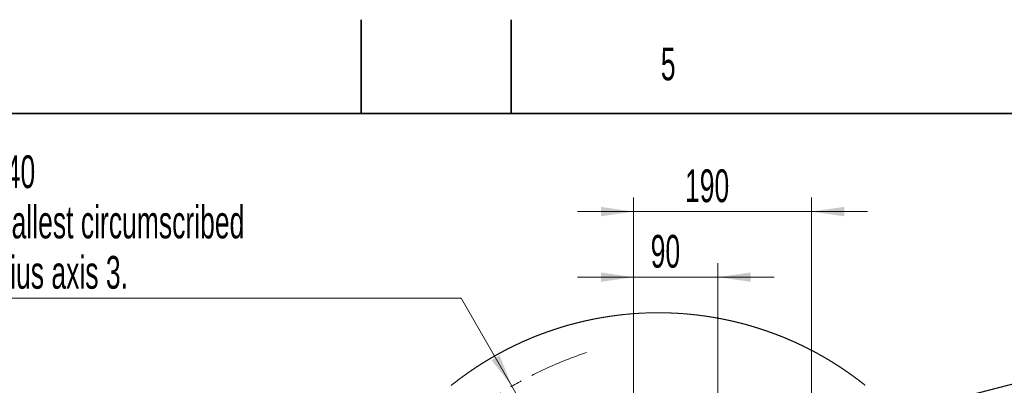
# Model space of a CAD drawing. Header units: millimetres. Extents: x 0 to 12118, y 0 to 8400.
# Tile 111 of 128: x 5330 to 7434, y 7619 to 8400. Entities that reach past the tile are written whole.
import ezdxf

# ---------------------------------------------------------------- set-up
doc = ezdxf.new("R2010")
doc.units = ezdxf.units.MM
doc.header["$LTSCALE"] = 20
doc.linetypes.add('CENTER', pattern=[10.16, 6.35, -1.27, 1.27, -1.27])
doc.styles.add('SLDTEXTSTYLE0', font='TXT', dxfattribs={"width": 0.605})
doc.dimstyles.new('SLDDIMSTYLE10', dxfattribs={"dimtxt": 70, "dimasz": 70, "dimexe": 0, "dimexo": 0.0625, "dimgap": 17.5, "dimtad": 1, "dimdec": 1, "dimlfac": 0.5, "dimrnd": 1e-09, "dimzin": 12, "dimdsep": 46, "dimtxsty": 'SLDTEXTSTYLE0', "dimsah": 1, "dimcen": 0.09, "dimadec": 0, "dimazin": 3, "dimtfac": 1, "dimtmove": 0, "dimatfit": 0, "dimfxl": 1, "dimfrac": 2, "dimtolj": 1, "dimtzin": 12, "dimarcsym": 0})
doc.dimstyles.new('SLDDIMSTYLE13', dxfattribs={"dimtxt": 70, "dimasz": 70, "dimexe": 0, "dimexo": 0.0625, "dimgap": 17.5, "dimtad": 0, "dimtih": 1, "dimtoh": 1, "dimdec": 1, "dimlfac": 0.5, "dimrnd": 1e-09, "dimzin": 12, "dimdsep": 46, "dimtxsty": 'SLDTEXTSTYLE0', "dimsah": 1, "dimcen": 0, "dimadec": 0, "dimazin": 3, "dimtfac": 1, "dimtofl": 0, "dimtmove": 0, "dimatfit": 3, "dimfxl": 1, "dimfrac": 2, "dimtolj": 1, "dimtzin": 12, "dimarcsym": 0})
doc.dimstyles.new('SLDDIMSTYLE5', dxfattribs={"dimtxt": 0.18, "dimasz": 70, "dimexe": 0, "dimexo": 0.0625, "dimgap": 0, "dimtad": 0, "dimtih": 1, "dimtoh": 1, "dimdec": 0, "dimrnd": 1e-09, "dimzin": 0, "dimdsep": 46, "dimtxsty": 'Standard', "dimblk1": 'NONE', "dimblk2": 'NONE', "dimsah": 1, "dimcen": 0.09, "dimadec": 0, "dimazin": 0, "dimtfac": 70, "dimtdec": 0, "dimtofl": 0, "dimtmove": 0, "dimatfit": 3, "dimldrblk": 'NONE', "dimfxl": 1, "dimfrac": 2, "dimtolj": 1, "dimtzin": 0, "dimarcsym": 0})

# ---------------------------------------------------------------- blocks, each defined once
blk = doc.blocks.new('_D_74')
at = {"color": 7, "linetype": 'Continuous', "lineweight": 0}
for p, q in [((6641.9, 7532.5), (6641.9, 7880.2)), ((6821.9, 6859.3), (6821.9, 7880.2)), ((6641.9, 7850.2), (6521.9, 7850.2)), ((6821.9, 7850.2), (6641.9, 7850.2)), ((6821.9, 7850.2), (6941.9, 7850.2))]:
    blk.add_line(p, q, dxfattribs=at)
at = {"color": 7, "linetype": 'Continuous', "lineweight": 18}
for points in [[(6641.9, 7850.2), (6571.9, 7860.2), (6571.9, 7840.2)], [(6821.9, 7850.2), (6891.9, 7840.2), (6891.9, 7860.2)]]:
    blk.add_solid(points, dxfattribs=at)
at = {"color": 7, "linetype": 'Continuous', "lineweight": 18, "insert": (6678.4, 7940.4), "char_height": 70, "attachment_point": 1, "style": 'SLDTEXTSTYLE0'}
blk.add_mtext('90', dxfattribs=at)
blk = doc.blocks.new('_D_76')
at = {"color": 7, "linetype": 'Continuous', "lineweight": 0}
for p, q in [((6273.4, 7805.3), (5227.9, 7805.3)), ((6381.9, 7617.4), (6273.4, 7805.3)), ((6821.9, 6855.3), (6381.9, 7617.4))]:
    blk.add_line(p, q, dxfattribs=at)
at = {"color": 7, "linetype": 'Continuous', "lineweight": 18}
blk.add_solid([(6381.9, 7617.4), (6355.6, 7683.1), (6338.2, 7673.1)], dxfattribs=at)
at = {"color": 7, "linetype": 'Continuous', "lineweight": 18, "char_height": 70, "attachment_point": 1, "style": 'SLDTEXTSTYLE0'}
for s, insert in [('R440', (5227.9, 8110.4)), ('Smallest circumscribed', (5227.9, 8003)), ('radius axis 3.', (5227.9, 7895.5))]:
    blk.add_mtext(s, dxfattribs=dict(at, insert=insert))
blk = doc.blocks.new('_D_77')
at = {"color": 7, "linetype": 'Continuous', "lineweight": 0}
for p, q in [((6641.9, 7532.5), (6641.9, 8020.2)), ((7021.9, 7532.5), (7021.9, 8020.2)), ((6641.9, 7990.2), (6521.9, 7990.2)), ((6641.9, 7990.2), (7021.9, 7990.2)), ((7021.9, 7990.2), (7141.9, 7990.2))]:
    blk.add_line(p, q, dxfattribs=at)
at = {"color": 7, "linetype": 'Continuous', "lineweight": 18}
for points in [[(6641.9, 7990.2), (6571.9, 8000.2), (6571.9, 7980.2)], [(7021.9, 7990.2), (7091.9, 7980.2), (7091.9, 8000.2)]]:
    blk.add_solid(points, dxfattribs=at)
at = {"color": 7, "linetype": 'Continuous', "lineweight": 18, "insert": (6751.7, 8080.4), "char_height": 70, "attachment_point": 1, "style": 'SLDTEXTSTYLE0'}
blk.add_mtext('190', dxfattribs=at)
blk = doc.blocks.new('_None')

msp = doc.modelspace()

# ---------------------------------------------------------------- linework, layer by layer
at = {"color": 7, "linetype": 'Continuous', "lineweight": 35}
for p, q in [((6060, 8200), (6060, 8400)), ((6380, 8200), (6380, 8400)), ((11720, 8200), (400, 8200))]:
    msp.add_line(p, q, dxfattribs=at)
at = {"color": 7, "linetype": 'Continuous', "lineweight": 18, "flags": 128}
msp.add_lwpolyline([(7136.70276, 7619.26301), (7136.114358, 7619.732456), (7135.525457, 7620.201425), (7134.936064, 7620.66968), (7134.346164, 7621.137218), (7133.755773, 7621.60428), (7133.164889, 7622.070866), (7132.573507, 7622.536497), (7131.981625, 7623.001652), (7131.389252, 7623.466091), (7130.796387, 7623.930054), (7130.20303, 7624.393301), (7129.609182, 7624.856071), (7129.014841, 7625.317888), (7128.420009, 7625.779228), (7127.824686, 7626.240091), (7127.228878, 7626.700239), (7126.632578, 7627.159672), (7126.035794, 7627.618389), (7125.438518, 7628.07663), (7124.840758, 7628.534155), (7124.242506, 7628.991203), (7123.643778, 7629.447298), (7123.044557, 7629.903154), (7122.44486, 7630.358057), (7121.844671, 7630.812483), (7121.244005, 7631.266193), (7120.642855, 7631.719189), (7120.041228, 7632.171707), (7119.439117, 7632.62351), (7118.836529, 7633.074837), (7118.233456, 7633.525209), (7117.629907, 7633.975105), (7117.025889, 7634.424524), (7116.421386, 7634.87299), (7115.816406, 7635.320978), (7115.21095, 7635.768251), (7114.605016, 7636.215048), (7113.998613, 7636.661129), (7113.391734, 7637.106495), (7112.784385, 7637.551145), (7112.176567, 7637.995319), (7111.568271, 7638.438778), (7110.959507, 7638.881521), (7110.350265, 7639.323788), (7109.740562, 7639.765339), (7109.130389, 7640.206175), (7108.519747, 7640.646295), (7107.908636, 7641.085939), (7107.297055, 7641.524868), (7106.685012, 7641.963081), (7106.072507, 7642.400818), (7105.459533, 7642.837601), (7104.846097, 7643.274145), (7104.232199, 7643.709736), (7103.617831, 7644.144611), (7103.003009, 7644.57901), (7102.387726, 7645.012693), (7101.771972, 7645.4459), (7101.155772, 7645.878153), (7100.539102, 7646.309929), (7099.921978, 7646.74099), (7099.3044, 7647.171574), (7098.686359, 7647.601204), (7098.067864, 7648.030357), (7097.448907, 7648.458795), (7096.829503, 7648.886757), (7096.209645, 7649.313765), (7095.589332, 7649.740295), (7094.968564, 7650.166111), (7094.347342, 7650.591211), (7093.725673, 7651.015835), (7093.10355, 7651.439505), (7092.480979, 7651.862698), (7091.857954, 7652.285414), (7091.23449, 7652.707176), (7090.610578, 7653.128462), (7089.986204, 7653.548794), (7089.361399, 7653.968649), (7088.736131, 7654.388027), (7088.110431, 7654.806452), (7087.484284, 7655.2244), (7086.857706, 7655.641632), (7086.230665, 7656.058149), (7085.603192, 7656.473951), (7084.975272, 7656.889276), (7084.346919, 7657.303648), (7083.71812, 7657.717543), (7083.088874, 7658.130722), (7082.459196, 7658.543425), (7081.829085, 7658.955173), (7081.198528, 7659.366445), (7080.567538, 7659.777002), (7079.936116, 7660.186844), (7079.304262, 7660.59597), (7078.671961, 7661.00462), (7078.039243, 7661.412315), (7077.406078, 7661.819534), (7076.77248, 7662.226038), (7076.138451, 7662.631826), (7075.504004, 7663.0369), (7074.86911, 7663.441496), (7074.233799, 7663.845138), (7073.598056, 7664.248304), (7072.961881, 7664.650755), (7072.325274, 7665.05249), (7071.688249, 7665.453749), (7071.050807, 7665.854053), (7070.412918, 7666.253881), (7069.774627, 7666.652994), (7069.135889, 7667.051392), (7068.496748, 7667.449074), (7067.857175, 7667.846041), (7067.217185, 7668.242292), (7066.576763, 7668.638067), (7065.935939, 7669.032888), (7065.294682, 7669.427233), (7064.653008, 7669.820862), (7064.010917, 7670.213776), (7063.368409, 7670.606213), (7062.725484, 7670.997696), (7062.082156, 7671.388464), (7061.438396, 7671.778755), (7060.794234, 7672.168331), (7060.149639, 7672.557192), (7059.504657, 7672.945337), (7058.859243, 7673.332767), (7058.213427, 7673.719482), (7057.567193, 7674.105482), (7056.920557, 7674.491005), (7056.273504, 7674.875812), (7055.626049, 7675.259666), (7054.978191, 7675.643043), (7054.329916, 7676.025705), (7053.681239, 7676.407652), (7053.032159, 7676.788883), (7052.382662, 7677.169638), (7051.732778, 7677.549438), (7051.082476, 7677.928762), (7050.431772, 7678.307133), (7049.780681, 7678.685026), (7049.129172, 7679.062204), (7048.477276, 7679.438429), (7047.824978, 7679.814176), (7047.172277, 7680.189209), (7046.519174, 7680.563765), (7045.865684, 7680.937366), (7045.211791, 7681.310253), (7044.557496, 7681.682663), (7043.902814, 7682.054119), (7043.247729, 7682.425098), (7042.592257, 7682.795124), (7041.936397, 7683.164673), (7041.280135, 7683.533506), (7040.623485, 7683.901625), (7039.966448, 7684.269028), (7039.309024, 7684.635715), (7038.651197, 7685.001688), (7037.992983, 7685.366945), (7037.334397, 7685.731487), (7036.675408, 7686.095552), (7036.016046, 7686.458664), (7035.356282, 7686.82106), (7034.696146, 7687.18298), (7034.035622, 7687.543945), (7033.374711, 7687.904434), (7032.713427, 7688.263969), (7032.051756, 7688.623028), (7031.389698, 7688.981371), (7030.727267, 7689.338999), (7030.064448, 7689.695911), (7029.401257, 7690.05187), (7028.737693, 7690.407352), (7028.073742, 7690.762119), (7027.409419, 7691.116171), (7026.744723, 7691.469507), (7026.079654, 7691.822128), (7025.414198, 7692.174034), (7024.748369, 7692.525463), (7024.082183, 7692.875938), (7023.415609, 7693.225698), (7022.748678, 7693.574743), (7022.081359, 7693.923073), (7021.413683, 7694.270925), (7020.745634, 7694.617824), (7020.077213, 7694.964008), (7019.408434, 7695.309715), (7018.739282, 7695.654468), (7018.069758, 7695.998506), (7017.399877, 7696.342068), (7016.729637, 7696.684675), (7016.059025, 7697.026806), (7015.388041, 7697.367983), (7014.716714, 7697.708683), (7014.045014, 7698.048429), (7013.372942, 7698.387461), (7012.700527, 7698.726015), (7012.027755, 7699.063616), (7011.35461, 7699.40074), (7010.681122, 7699.73691), (7010.007261, 7700.072603), (7009.333058, 7700.407343), (7008.658498, 7700.741606), (7007.983579, 7701.074915), (7007.308304, 7701.407509), (7006.632685, 7701.739626), (7005.956709, 7702.070789), (7005.280375, 7702.401476), (7004.603698, 7702.731209), (7003.926664, 7703.060226), (7003.249287, 7703.388767), (7002.571552, 7703.716354), (7001.893475, 7704.043226), (7001.215055, 7704.369621), (7000.536277, 7704.695063), (6999.857172, 7705.019789), (6999.177708, 7705.3438), (6998.497903, 7705.667095), (6997.817754, 7705.989914), (6997.137263, 7706.311779), (6996.456444, 7706.632929), (6995.775267, 7706.953363), (6995.093747, 7707.273083), (6994.4119, 7707.592087), (6993.72971, 7707.910376), (6993.047177, 7708.227711), (6992.364316, 7708.544569), (6991.681113, 7708.860712), (6990.997582, 7709.17614), (6990.313708, 7709.490852), (6989.629491, 7709.804611), (6988.944962, 7710.117893), (6988.26009, 7710.430221), (6987.57489, 7710.742073), (6986.889347, 7711.052971), (6986.203491, 7711.363392), (6985.517292, 7711.672859), (6984.830766, 7711.981611), (6984.143927, 7712.289648), (6983.456745, 7712.59697), (6982.769235, 7712.903814), (6982.081413, 7713.209705), (6981.393262, 7713.514881), (6980.704784, 7713.819103), (6980.015977, 7714.122848), (6979.326858, 7714.425878), (6978.637411, 7714.728193), (6977.947652, 7715.029554), (6977.257564, 7715.330439), (6976.567163, 7715.630369), (6975.876435, 7715.929584), (6975.185394, 7716.228323), (6974.494039, 7716.526108), (6973.802357, 7716.823177), (6973.110377, 7717.119532), (6972.418069, 7717.415171), (6971.725448, 7717.710094), (6971.032529, 7718.004303), (6970.339283, 7718.297558), (6969.645723, 7718.590336), (6968.951865, 7718.88216), (6968.25768, 7719.173508), (6967.563196, 7719.463901), (6966.868415, 7719.75358), (6966.173305, 7720.042543), (6965.477898, 7720.330791), (6964.782193, 7720.618324), (6964.086189, 7720.905142), (6963.389858, 7721.191244), (6962.693229, 7721.476393), (6961.996301, 7721.761064), (6961.299076, 7722.044783), (6960.601553, 7722.328024), (6959.903701, 7722.610311), (6959.205582, 7722.891884), (6958.507135, 7723.172741), (6957.808419, 7723.452883), (6957.109406, 7723.732071), (6956.410065, 7724.010782), (6955.710455, 7724.28854), (6955.010547, 7724.565821), (6954.310342, 7724.842148), (6953.609838, 7725.11776), (6952.909037, 7725.392656), (6952.207967, 7725.666838), (6951.506569, 7725.940304), (6950.804903, 7726.212816), (6950.102969, 7726.484852), (6949.400707, 7726.755934), (6948.698177, 7727.026539), (6947.995379, 7727.29619), (6947.292253, 7727.565126), (6946.588888, 7727.833109), (6945.885196, 7728.100614), (6945.181235, 7728.367405), (6944.477006, 7728.633242), (6943.772479, 7728.898363), (6943.067684, 7729.163008), (6942.362591, 7729.426699), (6941.65723, 7729.689436), (6940.95157, 7729.951696), (6940.245643, 7730.213242), (6939.539447, 7730.473833), (6938.832983, 7730.733709), (6938.126221, 7730.993109), (6937.41919, 7731.251316), (6936.711892, 7731.509046), (6936.004325, 7731.766062), (6935.29649, 7732.022123), (6934.588357, 7732.277708), (6933.879956, 7732.532339), (6933.171316, 7732.786255), (6932.462379, 7733.039455), (6931.753173, 7733.291941), (6931.043699, 7733.543472), (6930.333986, 7733.794527), (6929.623976, 7734.044628), (6928.913697, 7734.294014), (6928.20318, 7734.542684), (6927.492394, 7734.79064), (6926.781311, 7735.037641), (6926.070019, 7735.284166), (6925.358429, 7735.529737), (6924.646571, 7735.774593), (6923.934474, 7736.018734), (6923.222109, 7736.261921), (6922.509506, 7736.504631), (6921.796634, 7736.746387), (6921.083494, 7736.987429), (6920.370116, 7737.227755), (6919.65647, 7737.467365), (6918.942555, 7737.706261), (6918.228402, 7737.944202), (6917.514011, 7738.181667), (6916.799351, 7738.418178), (6916.084453, 7738.653974), (6915.369286, 7738.888817), (6914.653882, 7739.123182), (6913.938238, 7739.356594), (6913.222327, 7739.589291), (6912.506177, 7739.821272), (6911.789789, 7740.052538), (6911.073133, 7740.28285), (6910.356268, 7740.512686), (6909.639134, 7740.741568), (6908.921763, 7740.969734), (6908.204152, 7741.197185), (6907.486304, 7741.423683), (6906.768187, 7741.649704), (6906.049862, 7741.874771), (6905.331298, 7742.099123), (6904.612466, 7742.32276), (6903.893425, 7742.545443), (6903.174146, 7742.76741), (6902.454629, 7742.988901), (6901.734873, 7743.209438), (6901.014879, 7743.429022), (6900.294646, 7743.648128), (6899.574205, 7743.866281), (6898.853525, 7744.083719), (6898.132607, 7744.300442), (6897.41145, 7744.516449), (6896.690085, 7744.731502), (6895.968481, 7744.945841), (6895.246639, 7745.159464), (6894.524588, 7745.372372), (6893.802299, 7745.584564), (6893.079772, 7745.795803), (6892.357036, 7746.006327), (6891.634091, 7746.216135), (6890.910908, 7746.425228), (6890.187516, 7746.633606), (6889.463886, 7746.84103), (6888.740047, 7747.047739), (6888.016, 7747.253733), (6887.291714, 7747.458773), (6886.567219, 7747.663097), (6885.842486, 7747.866945), (6885.117575, 7748.069601), (6884.392425, 7748.27178), (6883.667066, 7748.473244), (6882.941499, 7748.673754), (6882.215693, 7748.873548), (6881.489708, 7749.07239), (6880.763485, 7749.270754), (6880.037083, 7749.468164), (6879.310443, 7749.66486), (6878.583594, 7749.86084), (6877.856567, 7750.055866), (6877.129301, 7750.250416), (6876.401856, 7750.444012), (6875.674202, 7750.636892), (6874.94631, 7750.828819), (6874.21824, 7751.020031), (6873.48996, 7751.210527), (6872.761502, 7751.400309), (6872.032806, 7751.589374), (6871.30393, 7751.777487), (6870.574876, 7751.964884), (6869.845583, 7752.151565), (6869.116112, 7752.337532), (6868.386432, 7752.522545), (6867.656573, 7752.706842), (6866.926505, 7752.890425), (6866.196259, 7753.073053), (6865.465804, 7753.255205), (6864.735141, 7753.436403), (6864.004328, 7753.616648), (6863.273277, 7753.796415), (6862.542077, 7753.975229), (6861.810669, 7754.153328), (6861.079051, 7754.330711), (6860.347285, 7754.507141), (6859.61531, 7754.683094), (6858.883157, 7754.858093), (6858.150794, 7755.032139), (6857.418283, 7755.205707), (6856.685563, 7755.378323), (6855.952664, 7755.550222), (6855.219587, 7755.721168), (6854.486331, 7755.891638), (6853.752866, 7756.061153), (6853.019252, 7756.229954), (6852.285459, 7756.3978), (6851.551487, 7756.56517), (6850.817337, 7756.731586), (6850.083008, 7756.897049), (6849.3485, 7757.062035), (6848.613813, 7757.226067), (6847.878947, 7757.389383), (6847.143932, 7757.551985), (6846.408709, 7757.713633), (6845.673337, 7757.874565), (6844.937816, 7758.034782), (6844.202086, 7758.194046), (6843.466207, 7758.352833), (6842.730149, 7758.510666), (6841.993942, 7758.667545), (6841.257557, 7758.823948), (6840.521022, 7758.979397), (6839.784309, 7759.13413), (6839.047416, 7759.28791), (6838.310375, 7759.440975), (6837.573185, 7759.593325), (6836.835816, 7759.744959), (6836.098298, 7759.895878), (6835.360601, 7760.045843), (6834.622755, 7760.195093), (6833.88476, 7760.343389), (6833.146586, 7760.490971), (6832.408264, 7760.637836), (6831.669792, 7760.783987), (6830.931171, 7760.929184), (6830.192401, 7761.073666), (6829.453453, 7761.217432), (6828.714385, 7761.360483), (6827.975138, 7761.502581), (6827.235743, 7761.643963), (6826.496198, 7761.784391), (6825.756534, 7761.924343), (6825.016692, 7762.063341), (6824.2767, 7762.201624), (6823.536559, 7762.338953), (6822.796299, 7762.475567), (6822.05589, 7762.611465), (6821.315303, 7762.74641), (6820.574596, 7762.880878), (6819.83377, 7763.014393), (6819.092765, 7763.146954), (6818.351641, 7763.278799), (6817.610367, 7763.409929), (6816.868945, 7763.540344), (6816.127404, 7763.670044), (6815.385713, 7763.79879), (6814.643904, 7763.926582), (6813.901945, 7764.053898), (6813.159838, 7764.18026), (6812.417611, 7764.305906), (6811.675265, 7764.430838), (6810.93277, 7764.554815), (6810.190155, 7764.678078), (6809.447392, 7764.800386), (6808.70451, 7764.922218), (6807.961508, 7765.043096), (6807.218357, 7765.163021), (6806.475087, 7765.282469), (6805.731698, 7765.400963), (6804.98819, 7765.518742), (6804.244532, 7765.635567), (6803.500786, 7765.751676), (6802.75689, 7765.867071), (6802.012875, 7765.981512), (6801.268741, 7766.095476), (6800.524487, 7766.208486), (6799.780115, 7766.320543), (6799.035623, 7766.431885), (6798.291012, 7766.542511), (6797.546282, 7766.652422), (6796.801432, 7766.761379), (6796.056464, 7766.869621), (6795.311406, 7766.977148), (6794.566198, 7767.083721), (6793.820902, 7767.189579), (6793.075486, 7767.294722), (6792.329981, 7767.39891), (6791.584327, 7767.502384), (6790.838584, 7767.605143), (6790.092751, 7767.706947), (6789.346769, 7767.808037), (6788.600697, 7767.908411), (6787.854537, 7768.007832), (6787.108257, 7768.106537), (6786.361887, 7768.204527), (6785.615399, 7768.301563), (6784.868791, 7768.397884), (6784.122094, 7768.49349), (6783.375307, 7768.588381), (6782.628401, 7768.682318), (6781.881436, 7768.775301), (6781.134322, 7768.867807), (6780.387148, 7768.95936), (6779.639854, 7769.050198), (6778.892472, 7769.140081), (6778.145, 7769.22925), (6777.397438, 7769.317703), (6776.649757, 7769.405441), (6775.901987, 7769.492226), (6775.154158, 7769.578056), (6774.406209, 7769.66341), (6773.658171, 7769.74781), (6772.910043, 7769.831495), (6772.161856, 7769.914226), (6771.413549, 7769.996242), (6770.665183, 7770.077543), (6769.916698, 7770.158129), (6769.168153, 7770.23776), (6768.419518, 7770.316439), (6767.670795, 7770.39464), (6766.921981, 7770.471888), (6766.173109, 7770.54842), (6765.424117, 7770.623999), (6764.675095, 7770.698862), (6763.925954, 7770.77301), (6763.176753, 7770.846205), (6762.427463, 7770.918684), (6761.678114, 7770.990448), (6760.928675, 7771.061258), (6760.179176, 7771.131353), (6759.429588, 7771.200733), (6758.679941, 7771.269398), (6757.930204, 7771.337109), (6757.180407, 7771.403866), (6756.430521, 7771.470146), (6755.680575, 7771.535473), (6754.93057, 7771.599846), (6754.180505, 7771.663504), (6753.430351, 7771.726446), (6752.680137, 7771.788673), (6751.929864, 7771.849947), (6751.17953, 7771.910505), (6750.429108, 7771.970348), (6749.678656, 7772.029238), (6748.928114, 7772.087412), (6748.177513, 7772.144632), (6747.426882, 7772.201376), (6746.676161, 7772.256927), (6745.925381, 7772.312002), (6745.174541, 7772.366123), (6744.423672, 7772.419529), (6743.672713, 7772.471981), (6742.921724, 7772.523956), (6742.170676, 7772.574739), (6741.419568, 7772.625046), (6740.6684, 7772.674398), (6739.917203, 7772.723036), (6739.165916, 7772.770719), (6738.41463, 7772.817688), (6737.663253, 7772.863941), (6736.911847, 7772.909241), (6736.160382, 7772.953825), (6735.408887, 7772.997694), (6734.657332, 7773.040609), (6733.905717, 7773.082809), (6733.154073, 7773.124056), (6732.402398, 7773.164825), (6731.650665, 7773.204403), (6730.898901, 7773.243504), (6730.147078, 7773.28165), (6729.395225, 7773.319082), (6728.643342, 7773.35556), (6727.89143, 7773.391561), (6727.139457, 7773.426371), (6726.387455, 7773.460703), (6725.635394, 7773.494081), (6724.883332, 7773.526745), (6724.131211, 7773.558454), (6723.37909, 7773.589449), (6722.626909, 7773.619728), (6721.874698, 7773.649054), (6721.122458, 7773.677664), (6720.370188, 7773.70532), (6719.617888, 7773.7325), (6718.865588, 7773.758726), (6718.113228, 7773.783998), (6717.360838, 7773.808556), (6716.608449, 7773.832397), (6715.856, 7773.855524), (6715.103551, 7773.877697), (6714.351102, 7773.898916), (6713.598593, 7773.919659), (6712.846085, 7773.939447), (6712.093516, 7773.958521), (6711.340948, 7773.976641), (6710.58838, 7773.994045), (6709.835812, 7774.010734), (6709.083184, 7774.02647), (6708.330556, 7774.04149), (6707.577869, 7774.055557), (6706.825241, 7774.069147), (6706.072553, 7774.081783), (6705.319866, 7774.093466), (6704.567178, 7774.104433), (6703.814431, 7774.114685), (6703.061744, 7774.123983), (6702.308997, 7774.132805), (6701.55625, 7774.140434), (6700.803503, 7774.147587), (6700.050756, 7774.153786), (6699.298009, 7774.159031), (6698.545261, 7774.163799), (6697.792455, 7774.167614), (6697.039708, 7774.170475), (6696.286901, 7774.172621), (6695.534154, 7774.174051), (6694.781347, 7774.174766), (6694.0286, 7774.174528), (6693.275794, 7774.173574), (6692.522987, 7774.171667), (6691.77024, 7774.169283), (6691.017493, 7774.165707), (6690.264686, 7774.161653), (6689.511939, 7774.156647), (6688.759192, 7774.150686), (6688.006445, 7774.144249), (6687.253698, 7774.136858), (6686.500951, 7774.128513), (6685.748204, 7774.119692), (6684.995516, 7774.109917), (6684.242769, 7774.099188), (6683.490082, 7774.087744), (6682.737394, 7774.075584), (6681.984767, 7774.06271), (6681.232079, 7774.048881), (6680.479451, 7774.034338), (6679.726823, 7774.018841), (6678.974255, 7774.002628), (6678.221627, 7773.985701), (6677.469059, 7773.967819), (6676.716491, 7773.949223), (6675.963982, 7773.929911), (6675.211474, 7773.909645), (6674.458965, 7773.888664), (6673.706516, 7773.866968), (6672.954067, 7773.844318), (6672.201677, 7773.820953), (6671.449288, 7773.796635), (6670.696899, 7773.771839), (6669.944569, 7773.745851), (6669.192239, 7773.719387), (6668.439969, 7773.691969), (6667.687698, 7773.663835), (6666.935488, 7773.634748), (6666.183337, 7773.604946), (6665.431126, 7773.574428), (6664.679035, 7773.542957), (6663.926943, 7773.510771), (6663.174852, 7773.477869), (6662.42288, 7773.444014), (6661.670848, 7773.409443), (6660.918935, 7773.374157), (6660.167023, 7773.337917), (6659.41511, 7773.300962), (6658.663317, 7773.263292), (6657.911523, 7773.224668), (6657.15979, 7773.185329), (6656.408056, 7773.145037), (6655.656382, 7773.104029), (6654.904767, 7773.062305), (6654.153212, 7773.019867), (6653.401657, 7772.976475), (6652.650162, 7772.932129), (6651.898726, 7772.887306), (6651.14735, 7772.84153), (6650.396033, 7772.7948), (6649.644717, 7772.747593), (6648.893519, 7772.699432), (6648.142322, 7772.650318), (6647.391184, 7772.600727), (6646.640106, 7772.550182), (6645.889088, 7772.498684), (6645.138069, 7772.446709), (6644.38717, 7772.393541), (6643.63633, 7772.339897), (6642.88549, 7772.285299), (6642.13477, 7772.229986), (6641.384109, 7772.173958), (6640.633448, 7772.116976), (6639.882907, 7772.059278), (6639.132424, 7772.000627), (6638.381942, 7771.941261), (6637.631579, 7771.88118), (6636.881276, 7771.820145), (6636.131033, 7771.758633), (6635.380848, 7771.695929), (6634.630724, 7771.632748), (6633.880719, 7771.568613), (6633.130714, 7771.503763), (6632.380828, 7771.43796), (6631.631001, 7771.371441), (6630.881234, 7771.304207), (6630.131527, 7771.236019), (6629.381879, 7771.167116), (6628.632351, 7771.097498), (6627.882882, 7771.026926), (6627.133473, 7770.955639), (6626.384123, 7770.883636), (6625.634893, 7770.81068), (6624.885722, 7770.737009), (6624.136671, 7770.662622), (6623.387619, 7770.587282), (6622.638746, 7770.511227), (6621.889874, 7770.434456), (6621.14112, 7770.356731), (6620.392426, 7770.278292), (6619.643851, 7770.198898), (6618.895336, 7770.119028), (6618.146881, 7770.038204), (6617.398544, 7769.956427), (6616.650268, 7769.874172), (6615.90211, 7769.790726), (6615.154072, 7769.706802), (6614.406034, 7769.621925), (6613.658174, 7769.536333), (6612.910374, 7769.450025), (6612.162634, 7769.362764), (6611.415013, 7769.274788), (6610.667511, 7769.186096), (6609.920069, 7769.096451), (6609.172746, 7769.00609), (6608.425482, 7768.914776), (6607.678338, 7768.822985), (6606.931313, 7768.73024), (6606.184348, 7768.636541), (6605.437502, 7768.542366), (6604.690775, 7768.447237), (6603.944107, 7768.351154), (6603.197619, 7768.254356), (6602.45113, 7768.156843), (6601.70482, 7768.058615), (6600.95857, 7767.959433), (6600.212499, 7767.859535), (6599.466427, 7767.758923), (6598.720535, 7767.657356), (6597.974762, 7767.555075), (6597.229048, 7767.452078), (6596.483453, 7767.348127), (6595.737978, 7767.2437), (6594.992622, 7767.138081), (6594.247385, 7767.031984), (6593.502267, 7766.924934), (6592.757269, 7766.816931), (6592.01233, 7766.70845), (6591.26757, 7766.599016), (6590.52287, 7766.488867), (6589.778348, 7766.377764), (6589.033886, 7766.265945), (6588.289603, 7766.153412), (6587.545379, 7766.040163), (6586.801334, 7765.92596), (6586.057349, 7765.811043), (6585.313543, 7765.69541), (6584.569796, 7765.578823), (6583.826228, 7765.461521), (6583.082779, 7765.343265), (6582.33945, 7765.224533), (6581.59624, 7765.104847), (6580.853149, 7764.984207), (6580.110236, 7764.86309), (6579.367384, 7764.74102), (6578.62471, 7764.618235), (6577.882155, 7764.494495), (6577.13972, 7764.370041), (6576.397403, 7764.244871), (6575.655266, 7764.118986), (6574.913248, 7763.992147), (6574.171349, 7763.864593), (6573.429569, 7763.736086), (6572.687968, 7763.607101), (6571.946486, 7763.477163), (6571.205124, 7763.346271), (6570.46394, 7763.214903), (6569.722875, 7763.082581), (6568.981989, 7762.949305), (6568.241163, 7762.815552), (6567.500516, 7762.680845), (6566.760048, 7762.545423), (6566.019698, 7762.409286), (6565.279468, 7762.272196), (6564.539417, 7762.13439), (6563.799544, 7761.99563), (6563.059791, 7761.856394), (6562.320157, 7761.716204), (6561.580702, 7761.575298), (6560.841366, 7761.433439), (6560.102209, 7761.290865), (6559.363171, 7761.147575), (6558.624312, 7761.00357), (6557.885631, 7760.858612), (6557.14707, 7760.712938), (6556.408688, 7760.566549), (6555.670425, 7760.419207), (6554.93234, 7760.271149), (6554.194435, 7760.122375), (6553.456648, 7759.972887), (6552.719041, 7759.822445), (6551.981612, 7759.671287), (6551.244303, 7759.519415), (6550.507172, 7759.366589), (6549.77022, 7759.213047), (6549.033447, 7759.05879), (6548.296794, 7758.903818), (6547.560319, 7758.747892), (6546.824022, 7758.591251), (6546.087905, 7758.433895), (6545.351907, 7758.275585), (6544.616147, 7758.11656), (6543.880507, 7757.956819), (6543.145045, 7757.796364), (6542.409762, 7757.634954), (6541.674598, 7757.47283), (6540.939673, 7757.30999), (6540.204927, 7757.146435), (6539.470299, 7756.981926), (6538.73591, 7756.816702), (6538.001641, 7756.650524), (6537.26755, 7756.483869), (6536.533698, 7756.316261), (6535.799965, 7756.147938), (6535.06641, 7755.978661), (6534.333094, 7755.808906), (6533.599897, 7755.638199), (6532.866939, 7755.466537), (6532.1341, 7755.294399), (6531.401499, 7755.121307), (6530.669077, 7754.9475), (6529.936775, 7754.772978), (6529.204711, 7754.597502), (6528.472825, 7754.421549), (6527.741178, 7754.244404), (6527.00965, 7754.066782), (6526.278361, 7753.888445), (6525.547191, 7753.709154), (6524.816259, 7753.529148), (6524.085506, 7753.348188), (6523.354992, 7753.166752), (6522.624596, 7752.984362), (6521.894439, 7752.801256), (6521.164461, 7752.617197), (6520.434722, 7752.432661), (6519.705161, 7752.247171), (6518.975779, 7752.060728), (6518.246575, 7751.873808), (6517.517611, 7751.685934), (6516.788825, 7751.497583), (6516.060217, 7751.308041), (6515.331849, 7751.118021), (6514.603659, 7750.927048), (6513.875707, 7750.735359), (6513.147935, 7750.542955), (6512.4204, 7750.349836), (6511.693045, 7750.155764), (6510.965868, 7749.960976), (6510.23893, 7749.765472), (6509.51217, 7749.569254), (6508.785649, 7749.372082), (6508.059367, 7749.174433), (6507.333263, 7748.97583), (6506.607338, 7748.776274), (6505.881651, 7748.57624), (6505.156203, 7748.375254), (6504.430934, 7748.173551), (6503.705903, 7747.971134), (6502.981051, 7747.767763), (6502.256437, 7747.563915), (6501.532062, 7747.359114), (6500.807866, 7747.153597), (6500.083908, 7746.947126), (6499.360188, 7746.740179), (6498.636707, 7746.532278), (6497.913405, 7746.323662), (6497.190341, 7746.11433), (6496.467455, 7745.904045), (6495.744868, 7745.693045), (6495.02246, 7745.481329), (6494.30029, 7745.268898), (6493.578299, 7745.055752), (6492.856606, 7744.841652), (6492.135092, 7744.626837), (6491.413876, 7744.411306), (6490.692838, 7744.195061), (6489.97198, 7743.9781), (6489.251419, 7743.760185), (6488.531097, 7743.541555), (6487.810954, 7743.32221), (6487.091108, 7743.10215), (6486.371442, 7742.881136), (6485.652073, 7742.659645), (6484.932884, 7742.4372), (6484.213933, 7742.214041), (6483.495279, 7741.989927), (6482.776805, 7741.765337), (6482.058569, 7741.539793), (6481.340631, 7741.313534), (6480.622872, 7741.086559), (6479.905351, 7740.858869), (6479.188129, 7740.630226), (6478.471085, 7740.400867), (6477.754339, 7740.170793), (6477.037831, 7739.940004), (6476.321562, 7739.7085), (6475.605532, 7739.47628), (6474.88974, 7739.243107), (6474.174186, 7739.009218), (6473.45893, 7738.774614), (6472.743853, 7738.539295), (6472.029074, 7738.303022), (6471.314534, 7738.066273), (6470.600291, 7737.828569), (6469.886228, 7737.590151), (6469.172462, 7737.351017), (6468.458935, 7737.110929), (6467.745706, 7736.870365), (6467.032715, 7736.628847), (6466.319963, 7736.386614), (6465.607449, 7736.143665), (6464.895233, 7735.900001), (6464.183255, 7735.655384), (6463.471516, 7735.41029), (6462.760075, 7735.164242), (6462.048873, 7734.917478), (6461.337968, 7734.67), (6460.627302, 7734.421806), (6459.916874, 7734.172659), (6459.206744, 7733.923035), (6458.496853, 7733.672457), (6457.78726, 7733.421163), (6457.077905, 7733.169155), (6456.368848, 7732.916431), (6455.660089, 7732.662754), (6454.951509, 7732.4086), (6454.243287, 7732.153492), (6453.535303, 7731.897669), (6452.827557, 7731.64113), (6452.12011, 7731.383877), (6451.41296, 7731.125669), (6450.706049, 7730.866985), (6449.999436, 7730.607347), (6449.293121, 7730.346994), (6448.587044, 7730.085926), (6447.881266, 7729.824142), (6447.175726, 7729.561644), (6446.470543, 7729.298429), (6445.765539, 7729.034262), (6445.060893, 7728.769617), (6444.356485, 7728.504019), (6443.652435, 7728.237705), (6442.948564, 7727.970676), (6442.245051, 7727.702694), (6441.541775, 7727.434235), (6440.838858, 7727.16506), (6440.136179, 7726.894932), (6439.433738, 7726.624088), (6438.731655, 7726.352529), (6438.02987, 7726.080255), (6437.328323, 7725.807266), (6436.627074, 7725.533562), (6435.926124, 7725.258903), (6435.225471, 7724.983768), (6434.525117, 7724.70768), (6433.82506, 7724.431114), (6433.125301, 7724.153595), (6432.425841, 7723.87536), (6431.726678, 7723.596411), (6431.027754, 7723.316507), (6430.329188, 7723.036127), (6429.63092, 7722.754793), (6428.932949, 7722.472982), (6428.235217, 7722.190218), (6427.537843, 7721.906738), (6426.840767, 7721.622782), (6426.143988, 7721.337871), (6425.447508, 7721.052008), (6424.751326, 7720.765667), (6424.055441, 7720.478611), (6423.359915, 7720.190601), (6422.664627, 7719.902115), (6421.969696, 7719.612675), (6421.275064, 7719.322758), (6420.580729, 7719.031887), (6419.886693, 7718.740301), (6419.193014, 7718.448), (6418.499573, 7718.154983), (6417.806491, 7717.861252), (6417.113706, 7717.566566), (6416.421279, 7717.271404), (6415.72909, 7716.975527), (6415.037259, 7716.678696), (6414.345726, 7716.381149), (6413.65455, 7716.083126), (6412.963673, 7715.784149), (6412.273093, 7715.484457), (6411.582812, 7715.18405), (6410.892888, 7714.882927), (6410.203322, 7714.581089), (6409.513994, 7714.278536), (6408.825024, 7713.975267), (6408.136412, 7713.671045), (6407.448097, 7713.366346), (6406.760081, 7713.060932), (6406.072422, 7712.754564), (6405.385061, 7712.44772), (6404.698058, 7712.139921), (6404.011353, 7711.831407), (6403.325006, 7711.522179), (6402.638956, 7711.212473), (6401.953264, 7710.901813), (6401.267871, 7710.590439), (6400.582834, 7710.278349), (6399.898156, 7709.965544), (6399.213775, 7709.652023), (6398.529693, 7709.337788), (6397.846027, 7709.022598), (6397.16266, 7708.706932), (6396.479591, 7708.390551), (6395.796879, 7708.073454), (6395.114525, 7707.755403), (6394.432529, 7707.436876), (6393.750831, 7707.117634), (6393.06949, 7706.797438), (6392.388447, 7706.476765), (6391.707822, 7706.155138), (6391.027495, 7705.832796), (6390.347525, 7705.509977), (6389.667853, 7705.186205), (6388.988539, 7704.861956), (6388.309642, 7704.536753), (6387.631043, 7704.210834), (6386.952742, 7703.884201), (6386.274859, 7703.557091), (6385.597273, 7703.229027), (6384.920105, 7702.900248), (6384.243234, 7702.570753), (6383.566722, 7702.240543), (6382.890566, 7701.909618), (6382.214769, 7701.578216), (6381.53927, 7701.245861), (6380.864187, 7700.91279), (6380.189463, 7700.579004), (6379.515036, 7700.244503), (6378.841027, 7699.909286), (6378.167375, 7699.573355), (6377.494021, 7699.236708), (6376.821085, 7698.899345), (6376.148447, 7698.561268), (6375.476225, 7698.222713), (6374.804362, 7697.883205), (6374.132796, 7697.542982), (6373.461648, 7697.202043), (6372.790857, 7696.86039), (6372.120424, 7696.518021), (6371.450349, 7696.174936), (6370.780631, 7695.831137), (6370.111331, 7695.48686), (6369.442328, 7695.14163), (6368.773743, 7694.795685), (6368.105455, 7694.449024), (6367.437585, 7694.101648), (6366.770133, 7693.753796), (6366.102978, 7693.404989), (6365.43624, 7693.055468), (6364.76986, 7692.705469), (6364.103838, 7692.354517), (6363.438173, 7692.003088), (6362.772926, 7691.650705), (6362.108036, 7691.297607), (6361.443504, 7690.944033), (6360.779389, 7690.589743), (6360.115632, 7690.234499), (6359.452232, 7689.878778), (6358.78919, 7689.522104), (6358.126565, 7689.164953), (6357.464357, 7688.807087), (6356.802448, 7688.448505), (6356.140956, 7688.089209), (6355.47988, 7687.729196), (6354.819163, 7687.368469), (6354.158803, 7687.007027), (6353.49886, 7686.644869), (6352.839275, 7686.281996), (6352.180108, 7685.918407), (6351.521298, 7685.554104), (6350.862905, 7685.189323), (6350.204869, 7684.823589), (6349.547251, 7684.457378), (6348.89005, 7684.090214), (6348.233148, 7683.722572), (6347.576722, 7683.354216), (6346.920653, 7682.984905), (6346.265002, 7682.615118), (6345.609709, 7682.244615), (6344.954833, 7681.873398), (6344.300314, 7681.501465), (6343.646213, 7681.128817), (6342.992529, 7680.755691), (6342.339202, 7680.381613), (6341.686293, 7680.006819), (6341.033801, 7679.631548), (6340.381726, 7679.255323), (6339.730009, 7678.878622), (6339.078709, 7678.501205), (6338.427766, 7678.123074), (6337.777301, 7677.744226), (6337.127193, 7677.364664), (6336.477502, 7676.984386), (6335.828169, 7676.603632), (6335.179313, 7676.221924), (6334.530815, 7675.8395), (6333.882733, 7675.4566), (6333.235069, 7675.072985), (6332.587823, 7674.688654), (6331.940993, 7674.303608), (6331.294521, 7673.917847), (6330.648526, 7673.53137), (6330.002888, 7673.144178), (6329.357668, 7672.75651), (6328.712865, 7672.367887), (6328.068479, 7671.978788), (6327.424511, 7671.588974), (6326.780959, 7671.198444), (6326.137825, 7670.807199), (6325.495108, 7670.415239), (6324.852809, 7670.022802), (6324.210926, 7669.629412), (6323.569461, 7669.235544), (6322.928413, 7668.840961), (6322.287782, 7668.445425), (6321.647569, 7668.04965), (6321.007773, 7667.652922), (6320.368453, 7667.255478), (6319.729491, 7666.857557), (6319.090947, 7666.458683), (6318.452879, 7666.059332), (6317.815229, 7665.659265), (6317.177936, 7665.258484), (6316.54112, 7664.857225), (6315.904721, 7664.455013), (6315.268799, 7664.052324), (6314.633235, 7663.64892), (6313.998147, 7663.244801), (6313.363477, 7662.839966), (6312.729224, 7662.434416), (6312.095388, 7662.028389), (6311.462029, 7661.621408), (6310.829087, 7661.213951), (6310.196563, 7660.805778), (6309.564456, 7660.396891), (6308.932825, 7659.987526), (6308.301612, 7659.577208), (6307.670816, 7659.166412), (6307.040497, 7658.754902), (6306.410595, 7658.342676), (6305.78111, 7657.929735), (6305.152103, 7657.516317), (6304.523512, 7657.102184), (6303.895339, 7656.687336), (6303.267642, 7656.271772), (6302.640422, 7655.855493), (6302.01356, 7655.438738), (6301.387235, 7655.021028), (6300.761267, 7654.602842), (6300.135776, 7654.183941), (6299.510761, 7653.764563), (6298.886164, 7653.344231), (6298.261984, 7652.923422), (6297.638341, 7652.501898), (6297.015055, 7652.079658), (6296.392246, 7651.656942), (6295.769914, 7651.233511), (6295.147999, 7650.809364), (6294.526561, 7650.384502), (6293.905541, 7649.958925), (6293.284997, 7649.532871), (6292.664929, 7649.106102), (6292.04528, 7648.678617), (6291.426107, 7648.250418), (6290.807351, 7647.821741), (6290.189072, 7647.392111), (6289.57127, 7646.962004), (6288.953885, 7646.53142), (6288.337036, 7646.099882), (6287.720545, 7645.667868), (6287.104591, 7645.235138), (6286.489054, 7644.801693), (6285.873993, 7644.367771), (6285.25941, 7643.933134), (6284.645244, 7643.497782), (6284.031614, 7643.061714), (6283.418401, 7642.62517), (6282.805606, 7642.18791), (6282.193347, 7641.749935), (6281.581505, 7641.311245), (6280.9702, 7640.872078), (6280.359312, 7640.432196), (6279.748901, 7639.991598), (6279.138907, 7639.550524), (6278.52945, 7639.108734), (6277.920469, 7638.666229), (6277.311905, 7638.223009), (6276.703878, 7637.779312), (6276.096269, 7637.3349), (6275.489136, 7636.889772), (6274.88248, 7636.444168), (6274.276301, 7635.99761), (6273.670598, 7635.550814), (6273.065373, 7635.103064), (6272.460624, 7634.654837), (6271.856352, 7634.205894), (6271.252557, 7633.756237), (6270.649239, 7633.306103), (6270.046457, 7632.855253), (6269.444092, 7632.403688), (6268.842205, 7631.951647), (6268.240794, 7631.49889), (6267.63986, 7631.045418), (6267.039462, 7630.591469), (6266.439482, 7630.136805), (6265.840038, 7629.681425), (6265.241071, 7629.22533), (6264.642581, 7628.768759), (6264.044567, 7628.311472), (6263.447031, 7627.853708), (6262.849971, 7627.395229), (6262.253448, 7626.936035), (6261.657401, 7626.476364), (6261.061832, 7626.015978), (6260.466739, 7625.554876), (6259.872123, 7625.093298), (6259.278043, 7624.631004), (6258.684441, 7624.167995), (6258.091315, 7623.70451), (6257.498666, 7623.240309), (6256.906553, 7622.775392), (6256.314918, 7622.309999), (6255.723759, 7621.843891), (6255.133136, 7621.377068), (6254.542991, 7620.909767), (6253.953322, 7620.441751), (6253.36413, 7619.973259), (6252.775475, 7619.504051), (6252.187356, 7619.034128)], dxfattribs=at)
at = {"color": 7, "linetype": 'CENTER', "lineweight": 18}
msp.add_arc((6821.910213, 6855.338852), 880, 108.607709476, 146.277392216, dxfattribs=at)

# ---------------------------------------------------------------- texts
at = {"color": 7, "linetype": 'Continuous', "lineweight": 0, "insert": (6700.033604, 8340.570166), "char_height": 70, "attachment_point": 1, "style": 'SLDTEXTSTYLE0'}
msp.add_mtext('5', dxfattribs=at)

# ---------------------------------------------------------------- dimensions: what is measured, and where the dimension line sits
at = {"color": 7, "linetype": 'Continuous', "lineweight": 18}
dim = msp.add_radius_dim(center=(6821.910213, 6855.338852), mpoint=(6381.910213, 7617.441208), text='<>\\PSmallest circumscribed \\Pradius axis 3.', dimstyle='SLDDIMSTYLE13', dxfattribs=at)
dim.commit()
dim.dimension.update_dxf_attribs({"geometry": '_D_76', "text_midpoint": (5735.653519, 7966.453898), "dimtype": 164})
for base, p1, p2, picture, middle in [((7021.910213, 7990.209873), (6641.910213, 7528.538852), (7021.910213, 7528.538852), '_D_77', (6831.910213, 7990.209873)), ((6641.910213, 7850.209873), (6821.910213, 6855.338852), (6641.910213, 7528.538852), '_D_74', (6731.910213, 7850.209873))]:
    dim = msp.add_linear_dim(base=base, p1=p1, p2=p2, dimstyle='SLDDIMSTYLE10', dxfattribs=at)
    dim.commit()
    dim.dimension.update_dxf_attribs({"geometry": picture, "text_midpoint": middle, "dimtype": 160})

# ---------------------------------------------------------------- leaders
at = {"color": 7, "linetype": 'Continuous', "lineweight": 18, "has_arrowhead": 0}
msp.add_leader([(7823.28817, 7716.695716), (7082.992673, 7526.991519)], dimstyle='SLDDIMSTYLE5', dxfattribs=at)

doc.saveas('drawing.dxf')
